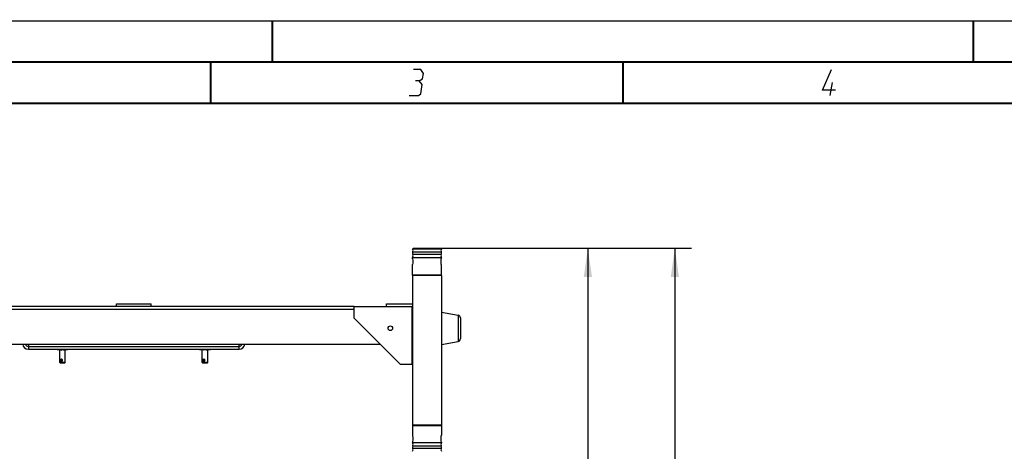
# Model space of a CAD drawing. Header units: millimetres. Extents: x 0 to 420, y 0 to 297.
# Tile 31 of 56: x 94 to 214, y 245 to 297. Entities that reach past the tile are written whole.
import ezdxf

# ---------------------------------------------------------------- set-up
doc = ezdxf.new("R2010")
doc.units = ezdxf.units.MM
doc.header["$LTSCALE"] = 23.1
doc.layers.get('0').update_dxf_attribs({"linetype": 'CONTINUOUS'})
doc.layers.add('02___PRT_ALL_AXES', color=7, linetype='CONTINUOUS')
doc.layers.add('DIM_PILOTEES', color=7, linetype='CONTINUOUS')
doc.styles.get("Standard").update_dxf_attribs({"font": 'txt', "width": 0.7})
doc.dimstyles.new('DIMSTYLE_2', dxfattribs={"dimtxt": 2.5, "dimasz": 3.5, "dimexe": 2, "dimexo": 0, "dimtad": 1, "dimlfac": 14.285714, "dimdsep": 46, "dimtxsty": 'Standard', "dimblk": '_FILLED', "dimblk1": '_FILLED', "dimblk2": '_FILLED', "dimcen": 0.09, "dimazin": 2, "dimtp": 1.2, "dimtm": 1.2, "dimtfac": 1, "dimtofl": 0, "dimtmove": 0, "dimatfit": 3, "dimldrblk": '_FILLED', "dimfxl": 0, "dimtolj": 1, "dimarcsym": 0})
doc.dimstyles.new('DIMSTYLE_3', dxfattribs={"dimtxt": 2.5, "dimasz": 3.5, "dimexe": 2, "dimexo": 0, "dimtad": 1, "dimdec": 1, "dimlfac": 14.285714, "dimdsep": 46, "dimtxsty": 'Standard', "dimblk": '_FILLED', "dimblk1": '_FILLED', "dimblk2": '_FILLED', "dimcen": 0.09, "dimazin": 2, "dimtp": 1.2, "dimtm": 1.2, "dimtfac": 1, "dimtdec": 1, "dimtofl": 0, "dimtmove": 0, "dimatfit": 3, "dimldrblk": '_FILLED', "dimfxl": 0, "dimtolj": 1, "dimarcsym": 0})

# ---------------------------------------------------------------- blocks, each defined once
blk = doc.blocks.new('_FILLED')
at = {"color": 0, "linetype": 'ByBlock'}
blk.add_solid([(0, 0), (-1, 0.143), (-1, -0.143)], dxfattribs=at)
blk = doc.blocks.new('*D4')
at = {"layer": 'DIM_PILOTEES', "color": 2, "linetype": 'Continuous'}
for p, q in [((145.39, 269.44), (165.25, 269.44)), ((163.25, 269.44), (163.25, 211)), ((163.25, 152.56), (163.25, 211)), ((145.39, 152.56), (165.25, 152.56))]:
    blk.add_line(p, q, dxfattribs=at)
at = {"layer": 'DIM_PILOTEES', "color": 2, "linetype": 'Continuous', "xscale": 3.5, "yscale": 3.5, "zscale": 3.5}
for p, rotation in [((163.25, 269.44), 90), ((163.25, 152.56), 270)]:
    blk.add_blockref('_FILLED', p, dxfattribs=dict(at, rotation=rotation))
at = {"layer": 'DIM_PILOTEES', "color": 2, "linetype": 'Continuous', "insert": (160.13, 211), "char_height": 2.5, "width": 16.0714, "attachment_point": 2, "rotation": 90, "line_spacing_factor": 0.9}
blk.add_mtext('{\\ftxt;\\W0.0001;\\H0.0001;\\~}{\\ftxt;\\W4.2857142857;\\H2.5; }{\\ftxt;\\W0.0001;\\H0.0001;\\~}', dxfattribs=at)
blk = doc.blocks.new('*D6')
at = {"layer": 'DIM_PILOTEES', "color": 2, "linetype": 'Continuous'}
for p, q in [((143.74, 269.44), (175.8, 269.44)), ((173.8, 269.44), (173.8, 207.71)), ((173.8, 145.99), (173.8, 207.71)), ((129.11, 145.99), (175.8, 145.99))]:
    blk.add_line(p, q, dxfattribs=at)
at = {"layer": 'DIM_PILOTEES', "color": 2, "linetype": 'Continuous', "xscale": 3.5, "yscale": 3.5, "zscale": 3.5}
for p, rotation in [((173.8, 269.44), 90), ((173.8, 145.99), 270)]:
    blk.add_blockref('_FILLED', p, dxfattribs=dict(at, rotation=rotation))
at = {"layer": 'DIM_PILOTEES', "color": 2, "linetype": 'Continuous', "insert": (170.68, 207.71), "char_height": 2.5, "width": 15.5357, "attachment_point": 2, "rotation": 90, "line_spacing_factor": 0.9}
blk.add_mtext('{\\ftxt;\\W0.0001;\\H0.0001;\\~}{\\ftxt;\\W4.1428571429;\\H2.5; }{\\ftxt;\\W0.0001;\\H0.0001;\\~}', dxfattribs=at)

msp = doc.modelspace()

# ---------------------------------------------------------------- linework, layer by layer
at = {"color": 7, "linetype": 'Continuous'}
for p, q in [((0, 297), (420, 297)), ((25.00003, 286.9999), (410, 286.9999)), ((141.99153, 269.33142), (142.09653, 269.43642)), ((145.49153, 269.33142), (141.99153, 269.33142)), ((145.46423, 268.96929), (142.01883, 268.96929)), ((145.46423, 268.67901), (142.01883, 268.67901)), ((142.09653, 269.43642), (145.38653, 269.43642)), ((145.49153, 269.33142), (145.38653, 269.43642)), ((141.99153, 268.14282), (141.99153, 268.31689)), ((141.99153, 268.31689), (145.49153, 268.31689)), ((141.99153, 266.19103), (141.99153, 267.47782)), ((145.49153, 268.23447), (145.49153, 268.31689)), ((145.49153, 266.19103), (145.49153, 267.38617)), ((145.49153, 266.19103), (141.99153, 266.19103)), ((142.03446, 266.14642), (141.99153, 266.19103)), ((141.99153, 266.14642), (141.99153, 248.01642)), ((145.49153, 266.14642), (141.99153, 266.14642)), ((145.4486, 266.14642), (145.49153, 266.19103)), ((145.49153, 266.14642), (145.49153, 248.01642)), ((106.08153, 262.36642), (106.08153, 262.71642)), ((106.08153, 262.71642), (110.28153, 262.71642)), ((110.28153, 262.36642), (110.28153, 262.71642)), ((138.84153, 262.36642), (138.84153, 262.71642)), ((138.84153, 262.71642), (141.99153, 262.71642)), ((134.92153, 260.96642), (134.92153, 262.36642)), ((134.92153, 262.36642), (141.92153, 262.36642)), ((141.92153, 262.36642), (141.92153, 255.36642)), ((145.49153, 261.69208), (147.51279, 261.33275)), ((140.52153, 255.36642), (134.92153, 260.96642)), ((147.51279, 261.33275), (147.51279, 258.15009)), ((147.80153, 260.98815), (147.80153, 258.49468)), ((145.49153, 257.79075), (147.51279, 258.15009)), ((98.88903, 257.18642), (98.88903, 257.14442)), ((100.19103, 257.14442), (98.88903, 257.14442)), ((99.20753, 255.88612), (99.20753, 257.14442)), ((99.37733, 257.07272), (99.31179, 257.13827)), ((99.36503, 257.14442), (99.40703, 257.10242)), ((99.37733, 257.07272), (99.40703, 257.10242)), ((99.67303, 257.10242), (99.71503, 257.14442)), ((99.70273, 257.07272), (99.67303, 257.10242)), ((99.76828, 257.13827), (99.70273, 257.07272)), ((99.87253, 255.58574), (99.87253, 257.14442)), ((100.19103, 257.18642), (100.19103, 257.14442)), ((116.17203, 257.18642), (116.17203, 257.14442)), ((117.47403, 257.14442), (116.17203, 257.14442)), ((116.49053, 255.88612), (116.49053, 257.14442)), ((116.66033, 257.07272), (116.59479, 257.13827)), ((116.64803, 257.14442), (116.69003, 257.10242)), ((116.66033, 257.07272), (116.69003, 257.10242)), ((116.95603, 257.10242), (116.99803, 257.14442)), ((116.98573, 257.07272), (116.95603, 257.10242)), ((117.05128, 257.13827), (116.98573, 257.07272)), ((117.15553, 255.58574), (117.15553, 257.14442)), ((117.47403, 257.18642), (117.47403, 257.14442)), ((99.20753, 255.58574), (99.20753, 255.84536)), ((99.20753, 255.58574), (99.27753, 255.51574)), ((99.87253, 255.58574), (99.20753, 255.58574)), ((99.33295, 256.00574), (99.39951, 256.00574)), ((99.33295, 255.72574), (99.39951, 255.72574)), ((99.87253, 255.58574), (99.80253, 255.51574)), ((116.49053, 255.58574), (116.49053, 255.84536)), ((116.49053, 255.58574), (116.56053, 255.51574)), ((117.15553, 255.58574), (116.49053, 255.58574)), ((116.61595, 256.00574), (116.68251, 256.00574)), ((116.61595, 255.72574), (116.68251, 255.72574)), ((117.15553, 255.58574), (117.08553, 255.51574)), ((99.80253, 255.51574), (99.27753, 255.51574)), ((117.08553, 255.51574), (116.56053, 255.51574)), ((141.99153, 255.36642), (140.52153, 255.36642)), ((142.03446, 248.01642), (141.99153, 247.97181)), ((145.49153, 248.01642), (141.99153, 248.01642)), ((141.99153, 247.97181), (141.99153, 246.68502)), ((141.99153, 247.97181), (145.49153, 247.97181)), ((145.4486, 248.01642), (145.49153, 247.97181)), ((145.49153, 247.97181), (145.49153, 246.77667)), ((141.99153, 246.02002), (141.99153, 245.84595)), ((145.49153, 245.84595), (141.99153, 245.84595)), ((142.01883, 245.48382), (145.46423, 245.48382)), ((142.01883, 245.19355), (145.46423, 245.19355)), ((145.49153, 245.92837), (145.49153, 245.84595))]:
    msp.add_line(p, q, dxfattribs=at)
at = {"color": 2, "linetype": 'Continuous'}
msp.add_line((192.6396, 287.925), (192.89675, 289.5), dxfattribs=at)
at = {"color": 3, "linetype": 'Continuous'}
for p, q in [((95.40653, 257.81642), (95.40653, 257.18642)), ((95.40653, 257.53642), (120.95653, 257.53642)), ((95.40653, 257.18642), (120.95653, 257.18642)), ((120.95653, 257.18642), (120.95653, 257.81642))]:
    msp.add_line(p, q, dxfattribs=at)
at = {"color": 7, "linetype": 'Continuous', "const_width": 0.25}
for points in [[(125, 297), (125, 292)], [(209.9999, 297), (209.9999, 292)], [(415, 292), (20, 292)], [(117.5002, 292), (117.5002, 287)], [(167.5002, 292), (167.5002, 287)], [(25, 287), (410, 287)]]:
    msp.add_lwpolyline(points, dxfattribs=at)
at = {"color": 2, "linetype": 'Continuous'}
for points in [[(142.78349, 289.725), (143.19524, 289.95), (143.30544, 290.62501), (143.00391, 291.075), (142.10391, 291.075)], [(193.27482, 288.59999), (191.69982, 288.59999), (192.77891, 291.075)], [(141.5896, 287.925), (142.7146, 287.925), (142.97634, 288.15), (143.16001, 289.27501), (142.78349, 289.725), (142.3335, 289.725)]]:
    msp.add_lwpolyline(points, dxfattribs=at)
at = {"color": 7, "linetype": 'Continuous'}
msp.add_circle((139.29653, 259.74142), 0.28, dxfattribs=at)
for centre, radius, start, end in [((141.62753, 269.12189), 0.42, 338.6956481, 29.9264349), ((142.39101, 268.82415), 0.39948, 158.6956481, 201.3043519), ((141.62753, 268.52642), 0.42, 330.0735651, 21.3043519), ((145.85553, 269.12189), 0.42, 150.0735651, 201.3043519), ((145.85553, 268.52642), 0.42, 158.6956481, 209.9264349), ((145.09206, 268.82415), 0.39948, 338.6956481, 21.3043519), ((147.45153, 260.98815), 0.35, 0, 79.919402), ((147.45153, 258.49468), 0.35, 280.080598, 360), ((95.40653, 257.88642), 0.35, 191.5425215, 270), ((99.29694, 257.12342), 0.021, 45, 90), ((99.78313, 257.12342), 0.021, 90, 135), ((116.57994, 257.12342), 0.021, 45, 90), ((117.06613, 257.12342), 0.021, 90, 135), ((120.95653, 257.88642), 0.35, 270, 348.4574785), ((141.62753, 245.63642), 0.42, 338.6956481, 29.9264349), ((142.39101, 245.33868), 0.39948, 158.6956481, 201.3043519), ((141.62753, 245.04095), 0.42, 330.0735651, 21.3043519), ((145.85553, 245.63642), 0.42, 150.0735651, 201.3043519), ((145.85553, 245.04095), 0.42, 158.6956481, 209.9264349), ((145.09206, 245.33868), 0.39948, 338.6956481, 21.3043519)]:
    msp.add_arc(centre, radius, start, end, dxfattribs=at)
at = {"color": 3, "linetype": 'Continuous'}
for centre, start, end in [((95.40653, 257.88642), 185.7439485, 270), ((120.95653, 257.88642), 270, 354.2560515)]:
    msp.add_arc(centre, 0.7, start, end, dxfattribs=at)
at = {"color": 7, "linetype": 'Continuous'}
for points, knots in [([(141.99153, 268.14282), (142.01289, 268.03198), (142.03425, 267.81032), (142.01289, 267.58865), (141.99153, 267.47782)], [0, 0, 0, 0, 0.500001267, 1, 1, 1, 1]), ([(145.49153, 267.38617), (145.45697, 267.52755), (145.42241, 267.81032), (145.45697, 268.09309), (145.49153, 268.23447)], [0, 0, 0, 0, 0.500002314, 1, 1, 1, 1]), ([(99.20607, 255.86574), (99.20607, 255.90099), (99.22584, 255.95611), (99.28234, 255.9981), (99.31638, 256.00574), (99.33295, 256.00574)], [0, 0, 0, 0, 0.511830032, 0.759375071, 1, 1, 1, 1]), ([(99.33295, 255.72574), (99.31638, 255.72574), (99.28234, 255.73338), (99.22584, 255.77537), (99.20607, 255.83049), (99.20607, 255.86574)], [0, 0, 0, 0, 0.240624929, 0.488169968, 1, 1, 1, 1]), ([(99.22299, 255.86574), (99.22299, 255.89217), (99.24123, 255.9458), (99.31816, 255.98277), (99.39509, 255.9458), (99.41332, 255.89217), (99.41332, 255.86574)], [0, 0, 0, 0, 0.258678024, 0.5, 0.741321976, 1, 1, 1, 1]), ([(99.41332, 255.86574), (99.41332, 255.8393), (99.39509, 255.78568), (99.31816, 255.74871), (99.24123, 255.78568), (99.22299, 255.8393), (99.22299, 255.86574)], [0, 0, 0, 0, 0.258678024, 0.5, 0.741321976, 1, 1, 1, 1]), ([(99.33295, 256.00574), (99.34952, 256.00574), (99.38355, 255.9981), (99.44006, 255.95611), (99.45983, 255.90099), (99.45983, 255.86574)], [0, 0, 0, 0, 0.240624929, 0.488169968, 1, 1, 1, 1]), ([(99.45983, 255.86574), (99.45983, 255.83049), (99.44006, 255.77537), (99.38355, 255.73338), (99.34952, 255.72574), (99.33295, 255.72574)], [0, 0, 0, 0, 0.511830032, 0.759375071, 1, 1, 1, 1]), ([(99.53946, 255.86574), (99.53946, 255.90181), (99.50621, 255.97382), (99.43435, 256.00574), (99.39951, 256.00574)], [0, 0, 0, 0, 0.50868414, 1, 1, 1, 1]), ([(99.39951, 255.72574), (99.43435, 255.72574), (99.50621, 255.75766), (99.53946, 255.82967), (99.53946, 255.86574)], [0, 0, 0, 0, 0.491312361, 1, 1, 1, 1]), ([(116.48907, 255.86574), (116.48907, 255.90099), (116.50884, 255.95611), (116.56534, 255.9981), (116.59938, 256.00574), (116.61595, 256.00574)], [0, 0, 0, 0, 0.511830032, 0.759375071, 1, 1, 1, 1]), ([(116.61595, 255.72574), (116.59938, 255.72574), (116.56534, 255.73338), (116.50884, 255.77537), (116.48907, 255.83049), (116.48907, 255.86574)], [0, 0, 0, 0, 0.240624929, 0.488169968, 1, 1, 1, 1]), ([(116.50599, 255.86574), (116.50599, 255.89217), (116.52423, 255.9458), (116.60116, 255.98277), (116.67809, 255.9458), (116.69632, 255.89217), (116.69632, 255.86574)], [0, 0, 0, 0, 0.258678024, 0.5, 0.741321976, 1, 1, 1, 1]), ([(116.69632, 255.86574), (116.69632, 255.8393), (116.67809, 255.78568), (116.60116, 255.74871), (116.52423, 255.78568), (116.50599, 255.8393), (116.50599, 255.86574)], [0, 0, 0, 0, 0.258678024, 0.5, 0.741321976, 1, 1, 1, 1]), ([(116.61595, 256.00574), (116.63252, 256.00574), (116.66655, 255.9981), (116.72306, 255.95611), (116.74283, 255.90099), (116.74283, 255.86574)], [0, 0, 0, 0, 0.240624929, 0.488169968, 1, 1, 1, 1]), ([(116.74283, 255.86574), (116.74283, 255.83049), (116.72306, 255.77537), (116.66655, 255.73338), (116.63252, 255.72574), (116.61595, 255.72574)], [0, 0, 0, 0, 0.511830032, 0.759375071, 1, 1, 1, 1]), ([(116.82246, 255.86574), (116.82246, 255.90181), (116.78921, 255.97382), (116.71735, 256.00574), (116.68251, 256.00574)], [0, 0, 0, 0, 0.50868414, 1, 1, 1, 1]), ([(116.68251, 255.72574), (116.71735, 255.72574), (116.78921, 255.75766), (116.82246, 255.82967), (116.82246, 255.86574)], [0, 0, 0, 0, 0.491312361, 1, 1, 1, 1]), ([(141.99153, 246.68502), (142.01289, 246.57418), (142.03425, 246.35252), (142.01289, 246.13085), (141.99153, 246.02002)], [0, 0, 0, 0, 0.500001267, 1, 1, 1, 1]), ([(145.49153, 245.92837), (145.45697, 246.06975), (145.42241, 246.35252), (145.45697, 246.63529), (145.49153, 246.77667)], [0, 0, 0, 0, 0.500002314, 1, 1, 1, 1])]:
    msp.add_open_spline(points, degree=3, knots=knots, dxfattribs=at)
at = {"layer": '02___PRT_ALL_AXES', "color": 7, "linetype": 'Continuous'}
for p, q in [((134.92153, 262.36642), (81.44153, 262.36642)), ((134.92153, 262.01642), (81.44153, 262.01642)), ((141.99153, 262.36642), (141.92153, 262.36642)), ((141.99153, 262.01642), (141.92153, 262.01642)), ((141.99153, 257.81642), (141.99153, 262.36642)), ((78.29153, 257.81642), (138.07153, 257.81642)), ((141.92153, 257.81642), (141.99153, 257.81642))]:
    msp.add_line(p, q, dxfattribs=at)

# ---------------------------------------------------------------- dimensions: what is measured, and where the dimension line sits
at = {"layer": 'DIM_PILOTEES', "color": 2, "linetype": 'Continuous'}
for base, p1, p2, angle, text, dimstyle, picture, middle in [((173.80394, 269.43642), (129.1147, 145.98876), (143.74153, 269.43642), 90, '{\\ftxt;\\W0.0001;\\H0.0001;\\~}{\\ftxt;\\W4.1428571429;\\H2.5; }{\\ftxt;\\W0.0001;\\H0.0001;\\~}', 'DIMSTYLE_3', '*D6', (173.80394, 207.35545)), ((163.25374, 152.56442), (145.38653, 269.43642), (145.38653, 152.56442), 270, '{\\ftxt;\\W0.0001;\\H0.0001;\\~}{\\ftxt;\\W4.2857142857;\\H2.5; }{\\ftxt;\\W0.0001;\\H0.0001;\\~}', 'DIMSTYLE_2', '*D4', (163.25374, 210.64328))]:
    dim = msp.add_linear_dim(base=base, p1=p1, p2=p2, angle=angle, text=text, dimstyle=dimstyle, dxfattribs=at)
    dim.commit()
    dim.dimension.update_dxf_attribs({"geometry": picture, "text_midpoint": middle, "dimtype": 160})

doc.saveas('drawing.dxf')
